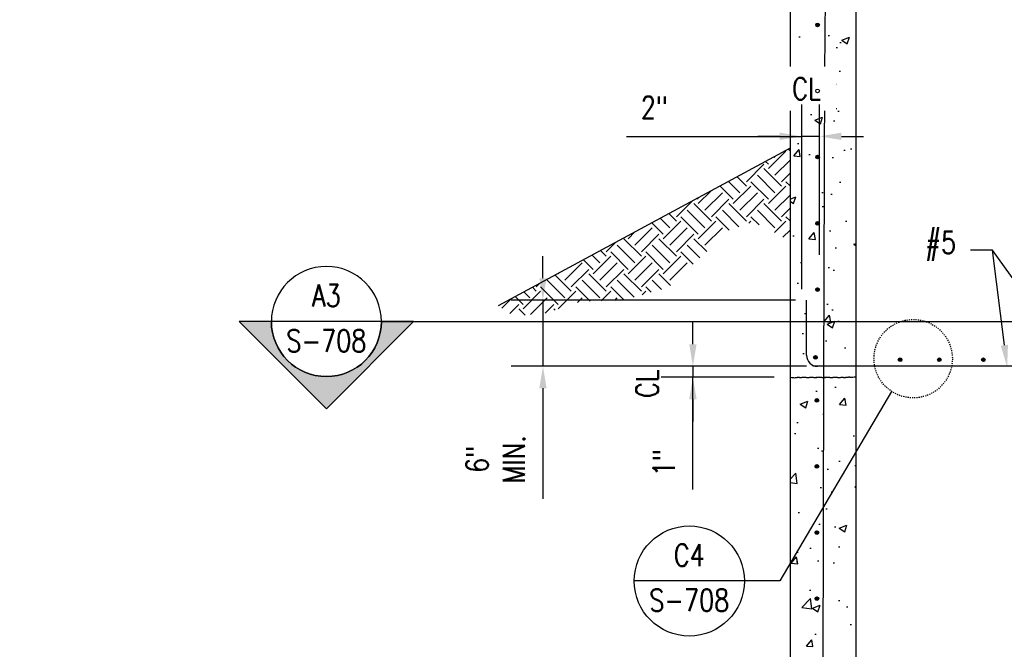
# Model space of a CAD drawing. Header units: inches. Extents: x -8 to 1800, y 30 to 339.
# Tile 3 of 51: x 802 to 891, y 113 to 170. Entities that reach past the tile are written whole.
import ezdxf
from ezdxf import colors
from ezdxf.entities.mleader import LeaderData, LeaderLine
from ezdxf.enums import TextEntityAlignment as Align
from ezdxf.math import Vec2, Vec3

# ---------------------------------------------------------------- set-up
doc = ezdxf.new("R2010")
doc.units = ezdxf.units.IN
doc.header["$MEASUREMENT"] = 0
doc.linetypes.add('Hidden 3_32_', pattern=[0.140625, 0.09375, -0.046875])
doc.layers.get('Defpoints').update_dxf_attribs({"color": 6})
for name, color, linetype in [('A-DETL-HDLN', 2, 'Hidden 3_32_'), ('A-DETL-MEDM', 3, 'Continuous'), ('A-WALL-PATT', 8, 'Continuous'), ('G-ANNO-REFR', 2, 'Continuous'), ('G-ANNO-SYMB', 2, 'Continuous'), ('G-ANNO-TEXT', 2, 'Continuous'), ('M-DETL-HVY', 4, 'Continuous'), ('S-ANNO-DIMS', 1, 'Continuous'), ('S-ANNO-SYMB', 2, 'Continuous'), ('S-ANNO-TEXT', 2, 'Continuous')]:
    doc.layers.add(name, color=color, linetype=linetype)
doc.styles.add('AEC_COMN_TITLE', font='romans.shx', dxfattribs={"width": 0.8, "height": 0.1875})
doc.styles.add('Annotative', font='romans.shx', dxfattribs={"width": 0.8, "height": 0.125})
doc.styles.add('Arial', font='romans.shx', dxfattribs={"width": 0.8})
doc.styles.add('ROMANS', font='romans.shx', dxfattribs={"width": 0.8})
doc.dimstyles.new('Annotative', dxfattribs={"dimscale": 0, "dimtxt": 0.125, "dimasz": 0.125, "dimexe": 0.18, "dimexo": 0.0625, "dimgap": 0.09, "dimtad": 1, "dimdec": 3, "dimzin": 3, "dimdsep": 46, "dimlunit": 4, "dimtxsty": 'Annotative', "dimcen": 0.09, "dimclrt": 2, "dimazin": 2, "dimtfac": 1, "dimtdec": 3, "dimtmove": 0, "dimatfit": 0, "dimfxl": 1, "dimtfill": 1, "dimfrac": 2, "dimtolj": 1, "dimtzin": 0, "dimarcsym": 0})

# ---------------------------------------------------------------- blocks, each defined once
blk = doc.blocks.new('*D49')
at = {"layer": 'Defpoints', "color": 0, "transparency": 16777216}
for p in [(873.68, 138.404), (862.797, 137.404), (871.18, 137.404)]:
    blk.add_point(p, dxfattribs=at)
at = {"layer": 'S-ANNO-DIMS', "color": 1, "lineweight": -2, "transparency": 16777216}
for p, q in [((862.797, 140.404), (862.797, 142.404)), ((862.797, 138.404), (862.797, 137.404)), ((862.797, 138.404), (862.797, 137.404)), ((862.797, 127.226), (862.797, 137.404)), ((862.797, 135.404), (862.797, 133.404))]:
    blk.add_line(p, q, dxfattribs=at)
at = {"layer": 'S-ANNO-DIMS', "color": 0, "lineweight": -2, "transparency": 16777216}
for p, q in [((872.68, 138.404), (859.917, 138.404)), ((870.18, 137.404), (859.917, 137.404))]:
    blk.add_line(p, q, dxfattribs=at)
at = {"layer": 'S-ANNO-DIMS', "color": 1, "transparency": 16777216}
for points in [[(862.464, 140.404), (863.13, 140.404), (862.797, 138.404)], [(862.464, 135.404), (863.13, 135.404), (862.797, 137.404)]]:
    blk.add_solid(points, dxfattribs=at)
at = {"layer": 'S-ANNO-DIMS', "color": 2, "transparency": 16777216, "insert": (860.166, 129.656), "char_height": 2, "attachment_point": 5, "rotation": 90, "style": 'Annotative', "bg_fill": 3, "box_fill_scale": 1.25, "bg_fill_color": 256, "bg_fill_true_color": 13158600, "bg_fill_transparency": 0}
blk.add_mtext('\\A1;1"', dxfattribs=at)
blk = doc.blocks.new('*D48')
at = {"layer": 'Defpoints', "color": 0, "transparency": 16777216}
for p in [(872.68, 159.281), (874.291, 147.512), (872.68, 144.404)]:
    blk.add_point(p, dxfattribs=at)
at = {"layer": 'S-ANNO-DIMS', "color": 0, "lineweight": -2, "transparency": 16777216}
for p, q in [((872.68, 145.404), (872.68, 162.161)), ((874.291, 148.512), (874.291, 162.161))]:
    blk.add_line(p, q, dxfattribs=at)
at = {"layer": 'S-ANNO-DIMS', "color": 1, "lineweight": -2, "transparency": 16777216}
for p, q in [((856.752, 159.281), (872.68, 159.281)), ((870.68, 159.281), (868.68, 159.281)), ((874.291, 159.281), (872.68, 159.281)), ((874.291, 159.281), (872.68, 159.281)), ((876.291, 159.281), (878.291, 159.281))]:
    blk.add_line(p, q, dxfattribs=at)
at = {"layer": 'S-ANNO-DIMS', "color": 1, "transparency": 16777216}
for points in [[(870.68, 159.615), (870.68, 158.948), (872.68, 159.281)], [(876.291, 159.615), (876.291, 158.948), (874.291, 159.281)]]:
    blk.add_solid(points, dxfattribs=at)
at = {"layer": 'S-ANNO-DIMS', "color": 2, "transparency": 16777216, "insert": (859.297, 161.912), "char_height": 2, "attachment_point": 5, "style": 'Annotative', "bg_fill": 3, "box_fill_scale": 1.25, "bg_fill_color": 256, "bg_fill_true_color": 13158600, "bg_fill_transparency": 0}
blk.add_mtext('\\A1;2"', dxfattribs=at)
blk = doc.blocks.new('*U40')
at = {"lineweight": -3}
h = blk.add_hatch(color=256, dxfattribs=at)
edge = h.paths.add_edge_path()
edge.add_line((0.3125, 0), (0.4947, 0))
edge.add_line((0.4947, 0), (0, -0.4947))
edge.add_line((0, -0.4947), (-0.4947, 0))
edge.add_line((-0.4947, 0), (-0.3125, 0))
edge.add_arc((0, 0), 0.3125, 180, 360)
at = {"linetype": 'Continuous', "lineweight": -3}
blk.add_line((-0.3125, 0), (-5.5971, 0), dxfattribs=at)
at = {"lineweight": -3}
for p, q in [((-0.4947, 0), (0, -0.4947)), ((-0.3125, 0), (0.3125, 0)), ((0, -0.4947), (0.4947, 0))]:
    blk.add_line(p, q, dxfattribs=at)
at = {"lineweight": -3, "flags": 128}
blk.add_lwpolyline([(0.3125, 0), (0.4947, 0), (0, -0.4947), (-0.4947, 0), (-0.3125, 0, 1), (0.3125, 0)], format="xyb", close=True, dxfattribs=at)
blk.add_lwpolyline([(0.3125, -0.0156), (0.3125, -0.0156)], dxfattribs=at)
blk.add_lwpolyline([(0.3125, -0.0156), (0.3125, -0.0156)], dxfattribs=at)
at = {"lineweight": -3}
blk.add_circle((0, 0), 0.3125, dxfattribs=at)
at = {"linetype": 'Continuous', "lineweight": -3, "style": 'Arial'}
blk.add_attdef('X#', text='', height=0.0938, dxfattribs=at).set_placement((0, 0.0469), align=Align.BOTTOM_CENTER)
blk.add_attdef('X-###', text='', height=0.0938, dxfattribs=at).set_placement((0, -0.0469), align=Align.TOP_CENTER)
blk = doc.blocks.new('Detail Callout AEC')
at = {"color": 0, "linetype": 'ByBlock', "lineweight": -3, "transparency": 16777216}
blk.add_line((0.25, 0), (-0.25, 0), dxfattribs=at)
blk.add_circle((0, 0), 0.25, dxfattribs=at)
at = {"color": 0, "linetype": 'ByBlock', "lineweight": -3, "transparency": 16777216, "style": 'AEC_COMN_TITLE'}
for tag, p in [('VIEWNUMBER', (0, 0.0508)), ('SHEETNUMBER', (0, -0.1263))]:
    blk.add_attdef(tag, text='', height=0.0938, dxfattribs=at).set_placement(p, align=Align.CENTER)
blk = doc.blocks.new('_None')
blk = doc.blocks.new('_DotBlank')
at = {"color": 0, "linetype": 'ByBlock', "lineweight": -2}
blk.add_line((-0.5, 0), (-1, 0), dxfattribs=at)
blk.add_circle((0, 0), 0.5, dxfattribs=at)
blk = doc.blocks.new('*D62')
at = {"layer": 'Defpoints', "color": 0, "transparency": 16777216}
for p in [(849.172, 144.404), (873.117, 144.404), (874.117, 138.404)]:
    blk.add_point(p, dxfattribs=at)
at = {"layer": 'S-ANNO-DIMS', "color": 0, "lineweight": -2, "transparency": 16777216}
for p, q in [((849.172, 146.404), (849.172, 148.404)), ((872.117, 144.404), (846.292, 144.404)), ((849.172, 144.404), (849.172, 138.404)), ((873.117, 138.404), (846.292, 138.404)), ((849.172, 136.404), (849.172, 126.382))]:
    blk.add_line(p, q, dxfattribs=at)
at = {"layer": 'S-ANNO-DIMS', "color": 0, "transparency": 16777216}
for points in [[(848.839, 146.404), (849.505, 146.404), (849.172, 144.404)], [(848.839, 136.404), (849.505, 136.404), (849.172, 138.404)]]:
    blk.add_solid(points, dxfattribs=at)
at = {"layer": 'S-ANNO-DIMS', "color": 2, "transparency": 16777216, "insert": (844.875, 129.955), "char_height": 2, "attachment_point": 5, "rotation": 90, "style": 'Annotative', "bg_fill": 3, "box_fill_scale": 1.25, "bg_fill_color": 256, "bg_fill_true_color": 13158600, "bg_fill_transparency": 0}
blk.add_mtext('\\A1;6"\\PMIN.', dxfattribs=at)

msp = doc.modelspace()

# ---------------------------------------------------------------- hatches: boundary and pattern name
at = {"layer": 'A-WALL-PATT'}
h = msp.add_hatch(dxfattribs=at)
h.set_pattern_fill('AR-CONC', color=8, style=0)
h.set_pattern_definition([(50, (-13.314, -16.6683), (7.1726, -0.62752), [0.75, -8.25]), (355, (-13.314, -16.668), (-1.387513, 7.52192), [0.6, -6.6]), (100.45144, (-12.716, -16.7206), (5.78509, 6.8944), [0.6374, -7.01142]), (46.1842, (-13.314, -14.668), (10.67241, -1.65519), [1.125, -12.375]), (96.6356, (-12.425, -14.806), (9.34662, 9.74119), [0.9561, -10.51714]), (351.1842, (-13.314, -14.668), (9.34662, 9.74119), [0.9, -9.9]), (21, (-12.314, -15.1683), (5.96907, -4.02619), [0.75, -8.25]), (326, (-12.314, -15.168), (2.433153, 7.2515), [0.6, -6.6]), (71.45144, (-11.8165, -15.504), (8.402224, 3.22531), [0.6374, -7.01142]), (37.5, (-13.314, -16.6683), (0.1215986, 3.3289385), [0, -6.52, 0, -6.7, 0, -6.625]), (7.5, (-13.314, -16.6683), (2.630695, 3.944117), [0, -3.82, 0, -6.37, 0, -2.525]), (327.5, (-15.544, -16.6683), (5.338224, -0.225549), [0, -2.5, 0, -7.8, 0, -10.35]), (317.5, (-16.544, -16.6683), (5.831862, 1.00105), [0, -3.25, 0, -5.18, 0, -7.35])])
h.paths.add_polyline_path([(877.6174, 49.4044), (877.6174, 215.4044), (876.2424, 215.4044), (876.2424, 214.9044), (874.5733, 214.9044), (874.1799, 214.511), (874.1799, 212.8419), (873.6799, 212.8419), (873.6799, 209.3864), (871.6174, 207.3239), (871.6174, 49.4044)])
h.paths.add_polyline_path([(874.1173, 199.2429), (874.0742, 199.2486), (874.034, 199.2652), (873.9995, 199.2917), (873.973, 199.3262), (873.9563, 199.3664), (873.9507, 199.4096), (873.9563, 199.4527), (873.973, 199.4929), (873.9995, 199.5274), (874.034, 199.5539), (874.0742, 199.5706), (874.1173, 199.5762), (874.1605, 199.5706), (874.2007, 199.5539), (874.2352, 199.5274), (874.2617, 199.4929), (874.2783, 199.4527), (874.284, 199.4096), (874.2783, 199.3664), (874.2617, 199.3262), (874.2352, 199.2917), (874.2007, 199.2652), (874.1605, 199.2486)])
h.paths.add_polyline_path([(874.1173, 205.2429), (874.0742, 205.2486), (874.034, 205.2652), (873.9995, 205.2917), (873.973, 205.3262), (873.9563, 205.3664), (873.9507, 205.4096), (873.9563, 205.4527), (873.973, 205.4929), (873.9995, 205.5274), (874.034, 205.5539), (874.0742, 205.5706), (874.1173, 205.5762), (874.1605, 205.5706), (874.2007, 205.5539), (874.2352, 205.5274), (874.2617, 205.4929), (874.2783, 205.4527), (874.284, 205.4096), (874.2783, 205.3664), (874.2617, 205.3262), (874.2352, 205.2917), (874.2007, 205.2652), (874.1605, 205.2486)])
h.paths.add_polyline_path([(874.7784, 211.2246), (874.7353, 211.2303), (874.6951, 211.2469), (874.6606, 211.2734), (874.6341, 211.3079), (874.6174, 211.3481), (874.6117, 211.3913), (874.6174, 211.4344), (874.6341, 211.4746), (874.6606, 211.5091), (874.6951, 211.5356), (874.7353, 211.5523), (874.7784, 211.5579), (874.8216, 211.5523), (874.8617, 211.5356), (874.8963, 211.5091), (874.9228, 211.4746), (874.9394, 211.4344), (874.9451, 211.3913), (874.9394, 211.3481), (874.9228, 211.3079), (874.8963, 211.2734), (874.8617, 211.2469), (874.8216, 211.2303)])
h = msp.add_hatch(dxfattribs=at)
h.set_pattern_fill('EARTH', color=8, scale=9, angle=45)
h.set_pattern_definition([(45, (-13.7514, -16.6683), (0, 3.1819805), [2.25, -2.25]), (45, (-14.348, -16.0717), (0, 3.1819805), [2.25, -2.25]), (45, (-14.9447, -15.475), (0, 3.1819805), [2.25, -2.25]), (135, (-14.9447, -15.0774), (-3.1819805, 4e-16), [2.25, -2.25]), (135, (-14.348, -14.4807), (-3.1819805, 4e-16), [2.25, -2.25]), (135, (-13.7514, -13.884), (-3.1819805, 4e-16), [2.25, -2.25])])
h.paths.add_polyline_path([(845.12, 143.9039), (871.6174, 158.203), (871.6174, 149.7692), (869.4361, 150.9567), (868.1861, 151.5035), (866.983, 151.0817), (865.1236, 150.4567), (864.1705, 148.9254), (862.2173, 147.1129), (860.5611, 145.566), (856.4517, 144.4098), (852.5923, 144.2848), (849.5298, 143.2535), (846.5455, 142.9567)])
at = {"layer": 'M-DETL-HVY'}
for points in [[(874.1173, 169.2429), (874.1605, 169.2486), (874.2007, 169.2652), (874.2352, 169.2917), (874.2617, 169.3262), (874.2783, 169.3664), (874.284, 169.4096), (874.2783, 169.4527), (874.2617, 169.4929), (874.2352, 169.5274), (874.2007, 169.5539), (874.1605, 169.5706), (874.1173, 169.5762), (874.0742, 169.5706), (874.034, 169.5539), (873.9995, 169.5274), (873.973, 169.4929), (873.9563, 169.4527), (873.9507, 169.4096), (873.9563, 169.3664), (873.973, 169.3262), (873.9995, 169.2917), (874.034, 169.2652), (874.0742, 169.2486)], [(874.1173, 163.2429), (874.1605, 163.2486), (874.2007, 163.2652), (874.2352, 163.2917), (874.2617, 163.3262), (874.2783, 163.3664), (874.284, 163.4096), (874.2783, 163.4527), (874.2617, 163.4929), (874.2352, 163.5274), (874.2007, 163.5539), (874.1605, 163.5706), (874.1173, 163.5762), (874.0742, 163.5706), (874.034, 163.5539), (873.9995, 163.5274), (873.973, 163.4929), (873.9563, 163.4527), (873.9507, 163.4096), (873.9563, 163.3664), (873.973, 163.3262), (873.9995, 163.2917), (874.034, 163.2652), (874.0742, 163.2486)], [(874.1173, 157.2429), (874.1605, 157.2486), (874.2007, 157.2652), (874.2352, 157.2917), (874.2617, 157.3262), (874.2783, 157.3664), (874.284, 157.4096), (874.2783, 157.4527), (874.2617, 157.4929), (874.2352, 157.5274), (874.2007, 157.5539), (874.1605, 157.5706), (874.1173, 157.5762), (874.0742, 157.5706), (874.034, 157.5539), (873.9995, 157.5274), (873.973, 157.4929), (873.9563, 157.4527), (873.9507, 157.4096), (873.9563, 157.3664), (873.973, 157.3262), (873.9995, 157.2917), (874.034, 157.2652), (874.0742, 157.2486)], [(874.1173, 151.2429), (874.1605, 151.2486), (874.2007, 151.2652), (874.2352, 151.2917), (874.2617, 151.3262), (874.2783, 151.3664), (874.284, 151.4096), (874.2783, 151.4527), (874.2617, 151.4929), (874.2352, 151.5274), (874.2007, 151.5539), (874.1605, 151.5706), (874.1173, 151.5762), (874.0742, 151.5706), (874.034, 151.5539), (873.9995, 151.5274), (873.973, 151.4929), (873.9563, 151.4527), (873.9507, 151.4096), (873.9563, 151.3664), (873.973, 151.3262), (873.9995, 151.2917), (874.034, 151.2652), (874.0742, 151.2486)], [(874.1173, 145.2326), (874.1605, 145.2382), (874.2007, 145.2549), (874.2352, 145.2814), (874.2617, 145.3159), (874.2783, 145.3561), (874.284, 145.3992), (874.2783, 145.4424), (874.2617, 145.4826), (874.2352, 145.5171), (874.2007, 145.5436), (874.1605, 145.5602), (874.1173, 145.5659), (874.0742, 145.5602), (874.034, 145.5436), (873.9995, 145.5171), (873.9675, 145.4693), (873.9563, 145.4424), (873.9507, 145.3992), (873.9563, 145.3561), (873.9734, 145.3154), (873.9995, 145.2814), (874.034, 145.2549), (874.0742, 145.2382)], [(873.9263, 139.0796), (873.9694, 139.0853), (874.0096, 139.1019), (874.0441, 139.1284), (874.0706, 139.1629), (874.0873, 139.2031), (874.093, 139.2463), (874.0873, 139.2894), (874.0706, 139.3296), (874.0441, 139.3641), (874.0096, 139.3906), (873.9694, 139.4072), (873.9263, 139.4129), (873.8832, 139.4072), (873.843, 139.3906), (873.8084, 139.3641), (873.782, 139.3296), (873.7653, 139.2894), (873.7596, 139.2463), (873.7653, 139.2031), (873.782, 139.1629), (873.8084, 139.1284), (873.843, 139.1019), (873.8832, 139.0853)], [(881.6195, 138.8364), (881.6626, 138.842), (881.7028, 138.8587), (881.7374, 138.8852), (881.7638, 138.9197), (881.7805, 138.9599), (881.7862, 139.003), (881.7805, 139.0462), (881.7638, 139.0864), (881.7374, 139.1209), (881.7028, 139.1474), (881.6626, 139.164), (881.6195, 139.1697), (881.5764, 139.164), (881.5362, 139.1474), (881.5017, 139.1209), (881.4752, 139.0864), (881.4585, 139.0462), (881.4528, 139.003), (881.4585, 138.9599), (881.4752, 138.9197), (881.5017, 138.8852), (881.5362, 138.8587), (881.5764, 138.842)], [(885.182, 138.8364), (885.2251, 138.842), (885.2653, 138.8587), (885.2999, 138.8852), (885.3263, 138.9197), (885.343, 138.9599), (885.3487, 139.003), (885.343, 139.0462), (885.3263, 139.0864), (885.2999, 139.1209), (885.2653, 139.1474), (885.2251, 139.164), (885.182, 139.1697), (885.1389, 139.164), (885.0987, 139.1474), (885.0642, 139.1209), (885.0377, 139.0864), (885.021, 139.0462), (885.0153, 139.003), (885.021, 138.9599), (885.0377, 138.9197), (885.0642, 138.8852), (885.1073, 138.8551), (885.1389, 138.842)], [(889.182, 138.8364), (889.2251, 138.842), (889.2653, 138.8587), (889.2999, 138.8852), (889.3263, 138.9197), (889.343, 138.9599), (889.3487, 139.003), (889.343, 139.0462), (889.3263, 139.0864), (889.2999, 139.1209), (889.2653, 139.1474), (889.2251, 139.164), (889.182, 139.1697), (889.1389, 139.164), (889.0987, 139.1474), (889.0642, 139.1209), (889.0377, 139.0864), (889.021, 139.0462), (889.0153, 139.003), (889.021, 138.9599), (889.0377, 138.9197), (889.0642, 138.8852), (889.0987, 138.8587), (889.1389, 138.842)], [(874.0549, 135.1691), (874.098, 135.1748), (874.1382, 135.1914), (874.1728, 135.2179), (874.1992, 135.2524), (874.2159, 135.2926), (874.2216, 135.3358), (874.2159, 135.3789), (874.1992, 135.4191), (874.1728, 135.4536), (874.1382, 135.4801), (874.098, 135.4968), (874.0549, 135.5024), (874.0118, 135.4968), (873.9716, 135.4801), (873.9371, 135.4536), (873.9106, 135.4191), (873.8939, 135.3789), (873.8882, 135.3358), (873.8939, 135.2926), (873.9106, 135.2524), (873.9371, 135.2179), (873.9716, 135.1914), (874.0118, 135.1748)], [(874.0549, 129.1691), (874.098, 129.1748), (874.1382, 129.1914), (874.1728, 129.2179), (874.1992, 129.2524), (874.2159, 129.2926), (874.2216, 129.3358), (874.2159, 129.3789), (874.1992, 129.4191), (874.1728, 129.4536), (874.1382, 129.4801), (874.098, 129.4968), (874.0549, 129.5024), (874.0118, 129.4968), (873.9716, 129.4801), (873.9371, 129.4536), (873.9106, 129.4191), (873.8939, 129.3789), (873.8882, 129.3358), (873.8939, 129.2926), (873.9106, 129.2524), (873.9371, 129.2179), (873.9716, 129.1914), (874.0118, 129.1748)], [(874.0549, 123.1691), (874.098, 123.1748), (874.1382, 123.1914), (874.1728, 123.2179), (874.1992, 123.2524), (874.2159, 123.2926), (874.2216, 123.3358), (874.2159, 123.3789), (874.1992, 123.4191), (874.1728, 123.4536), (874.1382, 123.4801), (874.098, 123.4968), (874.0549, 123.5024), (874.0118, 123.4968), (873.9716, 123.4801), (873.9371, 123.4536), (873.9106, 123.4191), (873.8939, 123.3789), (873.8882, 123.3358), (873.8939, 123.2926), (873.9106, 123.2524), (873.9371, 123.2179), (873.9716, 123.1914), (874.0118, 123.1748)], [(874.0549, 117.1691), (874.098, 117.1748), (874.1382, 117.1914), (874.1728, 117.2179), (874.1992, 117.2524), (874.2159, 117.2926), (874.2216, 117.3358), (874.2159, 117.3789), (874.1992, 117.4191), (874.1728, 117.4536), (874.1382, 117.4801), (874.098, 117.4968), (874.0549, 117.5024), (874.0118, 117.4968), (873.9716, 117.4801), (873.9371, 117.4536), (873.9106, 117.4191), (873.8939, 117.3789), (873.8882, 117.3358), (873.8939, 117.2926), (873.9106, 117.2524), (873.9371, 117.2179), (873.9716, 117.1914), (874.0118, 117.1748)]]:
    msp.add_hatch(color=256, dxfattribs=at).paths.add_polyline_path(points)

# ---------------------------------------------------------------- linework, layer by layer
at = {"layer": 'A-DETL-HDLN'}
msp.add_circle((882.8049, 139.0919), 3.5625, dxfattribs=at)
at = {"layer": 'A-DETL-MEDM'}
msp.add_line((871.6174, 158.203), (845.12, 143.9039), dxfattribs=at)
at = {"layer": 'M-DETL-HVY'}
for p, q in [((877.6174, 49.4044), (877.6174, 215.4044)), ((871.6174, 207.3239), (871.6174, 49.4044)), ((874.7872, 165.1029), (874.9096, 184.0266)), ((874.6953, 137.4904), (874.7872, 165.1029)), ((873.1174, 139.4044), (873.1174, 144.4044)), ((905.1174, 138.4044), (873.6799, 138.4044)), ((871.6174, 137.4044), (871.7883, 137.3834)), ((871.7883, 137.3834), (871.9257, 137.3721)), ((871.9257, 137.3721), (872.0344, 137.3686)), ((872.0344, 137.3686), (872.119, 137.3709)), ((872.119, 137.3709), (872.1842, 137.3772)), ((872.1842, 137.3772), (872.2346, 137.3855)), ((872.2346, 137.3855), (872.2748, 137.394)), ((872.2748, 137.394), (872.3095, 137.4007)), ((872.3095, 137.4007), (872.3427, 137.4042)), ((872.3427, 137.4042), (872.3752, 137.4048)), ((872.3752, 137.4048), (872.4073, 137.4032)), ((872.4073, 137.4032), (872.4392, 137.4002)), ((872.4392, 137.4002), (872.471, 137.3966)), ((872.471, 137.3966), (872.5029, 137.3931)), ((872.5029, 137.3931), (872.5351, 137.3904)), ((872.5351, 137.3904), (872.5679, 137.3893)), ((872.5679, 137.3893), (872.6014, 137.3904)), ((872.6014, 137.3904), (872.6357, 137.3933)), ((872.6357, 137.3933), (872.6711, 137.3973)), ((872.6711, 137.3973), (872.7078, 137.4019)), ((872.7078, 137.4019), (872.7459, 137.4066)), ((872.7459, 137.4066), (872.7855, 137.4106)), ((872.7855, 137.4106), (872.827, 137.4135)), ((872.827, 137.4135), (872.8704, 137.4145)), ((872.8704, 137.4145), (872.9158, 137.4135)), ((872.9158, 137.4135), (872.9627, 137.4106)), ((872.9627, 137.4106), (873.0107, 137.4066)), ((873.0107, 137.4066), (873.0591, 137.4019)), ((873.0591, 137.4019), (873.1074, 137.3973)), ((873.1074, 137.3973), (873.155, 137.3933)), ((873.155, 137.3933), (873.2014, 137.3904)), ((873.2014, 137.3904), (873.246, 137.3893)), ((873.246, 137.3893), (873.2884, 137.3904)), ((873.2884, 137.3904), (873.3291, 137.3932)), ((873.3291, 137.3932), (873.3687, 137.3972)), ((873.3687, 137.3972), (873.4079, 137.4016)), ((873.4079, 137.4016), (873.4474, 137.406)), ((873.4474, 137.406), (873.4877, 137.4095)), ((873.4877, 137.4095), (873.5296, 137.4118)), ((873.5296, 137.4118), (873.5736, 137.412)), ((873.5736, 137.412), (873.6203, 137.4099)), ((873.6203, 137.4099), (873.6692, 137.4059)), ((873.6692, 137.4059), (873.7195, 137.4008)), ((873.7195, 137.4008), (873.7706, 137.3953)), ((873.7706, 137.3953), (873.8218, 137.3902)), ((873.8218, 137.3902), (873.8725, 137.3862)), ((873.8725, 137.3862), (873.9219, 137.3839)), ((873.9219, 137.3839), (873.9694, 137.3843)), ((873.9694, 137.3843), (874.0145, 137.3877)), ((874.0145, 137.3877), (874.0572, 137.3935)), ((874.0572, 137.3935), (874.098, 137.4009)), ((874.098, 137.4009), (874.137, 137.4089)), ((874.137, 137.4089), (874.1746, 137.4166)), ((874.1746, 137.4166), (874.2111, 137.4233)), ((874.2111, 137.4233), (874.2468, 137.4279)), ((874.2468, 137.4279), (874.2819, 137.4296)), ((874.2819, 137.4296), (874.3169, 137.4279)), ((874.3169, 137.4279), (874.352, 137.4234)), ((874.352, 137.4234), (874.3878, 137.4169)), ((874.3878, 137.4169), (874.4247, 137.4095)), ((874.4247, 137.4095), (874.4631, 137.4021)), ((874.4631, 137.4021), (874.5035, 137.3956)), ((874.5035, 137.3956), (874.5463, 137.3911)), ((874.5463, 137.3911), (874.592, 137.3893)), ((874.592, 137.3893), (874.6408, 137.3911)), ((874.6178, 99.4904), (874.6953, 137.4904)), ((874.6408, 137.3911), (874.6922, 137.3956)), ((874.6922, 137.3956), (874.7455, 137.402)), ((874.7455, 137.402), (874.7999, 137.4092)), ((874.7999, 137.4092), (874.8549, 137.4163)), ((874.8549, 137.4163), (874.9096, 137.4223)), ((874.9096, 137.4223), (874.9634, 137.4262)), ((874.9634, 137.4262), (875.0155, 137.4271)), ((875.0155, 137.4271), (875.0654, 137.4244)), ((875.0654, 137.4244), (875.1132, 137.4186)), ((875.1132, 137.4186), (875.1593, 137.4109)), ((875.1593, 137.4109), (875.2039, 137.4023)), ((875.2039, 137.4023), (875.2473, 137.3937)), ((875.2473, 137.3937), (875.2898, 137.3864)), ((875.2898, 137.3864), (875.3318, 137.3812)), ((875.3318, 137.3812), (875.3734, 137.3793)), ((875.3734, 137.3793), (875.415, 137.3812)), ((875.415, 137.3812), (875.4565, 137.3864)), ((875.4565, 137.3864), (875.498, 137.3937)), ((875.498, 137.3937), (875.5394, 137.4023)), ((875.5394, 137.4023), (875.5807, 137.4109)), ((875.5807, 137.4109), (875.6219, 137.4186)), ((875.6219, 137.4186), (875.6628, 137.4244)), ((875.6628, 137.4244), (875.7036, 137.4271)), ((875.7036, 137.4271), (875.7441, 137.4262)), ((875.7441, 137.4262), (875.7845, 137.4222)), ((875.7845, 137.4222), (875.8246, 137.4159)), ((875.8246, 137.4159), (875.8646, 137.4082)), ((875.8646, 137.4082), (875.9045, 137.4001)), ((875.9045, 137.4001), (875.9443, 137.3924)), ((875.9443, 137.3924), (875.984, 137.386)), ((875.984, 137.386), (876.0237, 137.3818)), ((876.0237, 137.3818), (876.0634, 137.3804)), ((876.0634, 137.3804), (876.1026, 137.3817)), ((876.1026, 137.3817), (876.1412, 137.3851)), ((876.1412, 137.3851), (876.1787, 137.3903)), ((876.1787, 137.3903), (876.2148, 137.3968)), ((876.2148, 137.3968), (876.2492, 137.4041)), ((876.2492, 137.4041), (876.2878, 137.4087)), ((876.2878, 137.4087), (876.3286, 137.4115)), ((876.3286, 137.4115), (876.3691, 137.4106)), ((876.3691, 137.4106), (876.4095, 137.4065)), ((876.4095, 137.4065), (876.4496, 137.4003)), ((876.4496, 137.4003), (876.4896, 137.3926)), ((876.4896, 137.3926), (876.5295, 137.3845)), ((876.5295, 137.3845), (876.608, 137.3942)), ((876.608, 137.3942), (876.6589, 137.3994)), ((876.6589, 137.3994), (876.695, 137.4009)), ((876.695, 137.4009), (876.7346, 137.4049)), ((876.7346, 137.4049), (876.7771, 137.4104)), ((876.7771, 137.4104), (876.8218, 137.4167)), ((876.8218, 137.4167), (876.8681, 137.4229)), ((876.8681, 137.4229), (876.9152, 137.4281)), ((876.9152, 137.4281), (876.9625, 137.4315)), ((876.9625, 137.4315), (877.0093, 137.4322)), ((877.0093, 137.4322), (877.055, 137.4296)), ((877.055, 137.4296), (877.0993, 137.4247)), ((877.0993, 137.4247), (877.1419, 137.4184)), ((877.1419, 137.4184), (877.1826, 137.412)), ((877.1826, 137.412), (877.2212, 137.4065)), ((877.2212, 137.4065), (877.2574, 137.4031)), ((877.2574, 137.4031), (877.2911, 137.4029)), ((877.2911, 137.4029), (877.3219, 137.407)), ((877.3219, 137.407), (877.4344, 137.4482)), ((877.4344, 137.4482), (877.4689, 137.452)), ((877.4689, 137.452), (877.5096, 137.4477)), ((877.5096, 137.4477), (877.5585, 137.4327)), ((877.5585, 137.4327), (877.6174, 137.4044))]:
    msp.add_line(p, q, dxfattribs=at)
for centre in [(874.1174, 169.4044), (881.6174, 138.9982), (885.1799, 138.9982), (889.1799, 138.9982), (874.0549, 123.3045), (874.0549, 117.3045)]:
    msp.add_circle(centre, 0.1667, dxfattribs=at)
msp.add_arc((874.1174, 139.4044), 1, 180, 270, dxfattribs=at)

# ---------------------------------------------------------------- block references
at = {"layer": 'G-ANNO-REFR'}
ref = msp.add_blockref('Detail Callout AEC', (862.4688, 118.9062), dxfattribs=dict(at, xscale=19.9999600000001, yscale=19.9999600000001, zscale=19.9999600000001))
ref.add_attrib('VIEWNUMBER', 'C4', dxfattribs={"layer": 'S-ANNO-TEXT', "color": 1, "transparency": 16777216, "height": 2, "style": 'ROMANS', "width": 0.8}).set_placement((862.4688, 119.6562), align=Align.BOTTOM_CENTER)
ref.add_attrib('SHEETNUMBER', 'S-708', dxfattribs={"layer": 'S-ANNO-TEXT', "color": 1, "transparency": 16777216, "height": 2, "style": 'ROMANS', "width": 0.8}).set_placement((862.4688, 116.1546), align=Align.CENTER)

# ---------------------------------------------------------------- texts
at = {"layer": 'G-ANNO-TEXT', "insert": (858.6406, 136.8281), "char_height": 2, "width": 3.369424, "attachment_point": 5, "rotation": 90, "line_spacing_factor": 0.981704, "style": 'Annotative', "bg_fill": 2}
msp.add_mtext('\\pxt3.2,6.4,9.6,12.8,16,19.2,22.4,25.6,28.8,32,35.2,38.4,41.6,44.8,48,51.2,54.4,57.6,60.8,64,67.2,70.4,73.6,76.8,80,83.2,86.4,89.6,92.8,96,99.2,102.4;{CL}', dxfattribs=at)

# ---------------------------------------------------------------- leaders
at = {"layer": 'G-ANNO-TEXT'}
ml = msp.add_multileader_mtext('Standard', dxfattribs=at)
ml.set_content('\\A1;#5', color=256, style='Annotative')
ml.set_leader_properties(color=1, linetype='ByLayer', lineweight=-1)
ml.build(insert=Vec2(0, 0))
ml.multileader.update_dxf_attribs({"text_right_attachment_type": 3, "dogleg_length": 0.125, "arrow_head_size": 2, "scale": 16})
ctx = ml.context
ctx.base_point, ctx.scale, ctx.char_height, ctx.arrow_head_size, ctx.landing_gap_size, ctx.plane_origin = Vec3(882.4563, 149.3168), 16, 2, 2, 1.44, Vec3(862.7842, 127.9108)
ctx.right_attachment = 3
notes = []
notes.append((ctx, [(1, (1, 1, 0), (890.0029, 148.9358), (-1, 0), 2, [(0, [(891.3423, 138.3317)], 0, [])])]))
ctx.mtext.insert, ctx.mtext.width, ctx.mtext.defined_height, ctx.mtext.flow_direction = Vec3(883.8963, 150.6501), 42.171875, 10.5875, 5
at = {"layer": 'S-ANNO-DIMS'}
ml = msp.add_multileader_mtext('Standard', dxfattribs=at)
ml.set_content('', color=256, style='Annotative')
ml.set_leader_properties(color=1, linetype='ByLayer', lineweight=-1)
ml.set_arrow_properties(name='DOTBLANK')
ml.build(insert=Vec2(0, 0))
ml.multileader.update_dxf_attribs({"has_dogleg": 0, "text_right_attachment_type": 3, "dogleg_length": 0.125, "arrow_head_size": 2, "scale": 16})
ctx = ml.context
ctx.base_point, ctx.scale, ctx.char_height, ctx.arrow_head_size, ctx.landing_gap_size, ctx.plane_origin = Vec3(887.1229, 148.9358), 16, 2, 2, 1.44, Vec3(897.1799, 138.9982)
ctx.right_attachment, ctx.text_align_type = 3, 2
notes.append((ctx, [(0, (1, 1, 0), (892.0029, 148.9358), (-1, 0), 2, [(0, [(897.1799, 138.9982)], 0, [])])]))
ctx.mtext.insert, ctx.mtext.alignment, ctx.mtext.flow_direction = Vec3(888.5629, 149.9358), 3, 5
for ctx, leaders in notes:
    for number, flags, end, landing, length, lines in leaders:
        leader = LeaderData()
        leader.index, (leader.has_last_leader_line, leader.has_dogleg_vector, leader.attachment_direction) = number, flags
        leader.last_leader_point, leader.dogleg_vector, leader.dogleg_length = Vec3(end), Vec3(landing), length
        for number, points, colour, breaks in lines:
            line = LeaderLine()
            line.index, line.vertices, line.color, line.breaks = number, Vec3.list(points), colors.encode_raw_color(colour), breaks
            leader.lines.append(line)
        ctx.leaders.append(leader)

# ---------------------------------------------------------------- next in the draw order: texts
at = {"layer": 'G-ANNO-TEXT', "insert": (873.1174, 163.6094), "char_height": 2, "width": 3.369424, "attachment_point": 5, "line_spacing_factor": 0.981704, "style": 'Annotative', "bg_fill": 2}
msp.add_mtext('\\pxt3.2,6.4,9.6,12.8,16,19.2,22.4,25.6,28.8,32,35.2,38.4,41.6,44.8,48,51.2,54.4,57.6,60.8,64,67.2,70.4,73.6,76.8,80,83.2,86.4,89.6,92.8,96,99.2,102.4;{CL}', dxfattribs=at)

# ---------------------------------------------------------------- next in the draw order: dimensions: what is measured, and where the dimension line sits
at = {"layer": 'S-ANNO-DIMS'}
dim = msp.add_linear_dim(base=(862.7969, 137.4044), p1=(873.6799, 138.4044), p2=(871.1799, 137.4044), angle=90, dimstyle='Annotative', override={"dimpost": '\\X', "dimclrd": 1, "dimtmove": 2}, dxfattribs=at)
dim.commit()
dim.dimension.update_dxf_attribs({"geometry": '*D49', "text_midpoint": (862.7656, 129.6562), "dimtype": 160})

# ---------------------------------------------------------------- next in the draw order: dimensions: what is measured, and where the dimension line sits
dim = msp.add_linear_dim(base=(872.6799, 159.2812), p1=(874.2911, 147.5117), p2=(872.6799, 144.4044), text='2"', dimstyle='Annotative', override={"dimpost": '\\X', "dimclrd": 1, "dimtmove": 2}, dxfattribs=at)
dim.commit()
dim.dimension.update_dxf_attribs({"geometry": '*D48', "text_midpoint": (859.2968, 159.2812), "dimtype": 160})

# ---------------------------------------------------------------- next in the draw order: leaders
at = {"layer": 'G-ANNO-TEXT'}
ml = msp.add_multileader_mtext('Standard', dxfattribs=at)
ml.set_content('\\A1; ', color=256, style='Annotative')
ml.set_leader_properties(color=256, linetype='ByLayer', lineweight=-1)
ml.set_arrow_properties(name='NONE')
ml.build(insert=Vec2(0, 0))
ml.multileader.update_dxf_attribs({"text_right_attachment_type": 3, "dogleg_length": 0.125, "arrow_head_size": 2, "scale": 16})
ctx = ml.context
ctx.base_point, ctx.scale, ctx.char_height, ctx.arrow_head_size, ctx.landing_gap_size, ctx.plane_origin = Vec3(862.9887, 118.9062), 16, 2, 2, 1.44, Vec3(811.7866, 130.4789)
ctx.right_attachment, ctx.text_align_type = 3, 2
notes = []
notes.append((ctx, [(1, (1, 1, 0), (870.6946, 118.9062), (-1, 0), 3.2258, [(0, [(880.8279, 136.1283)], 0, [])])]))
ctx.mtext.insert, ctx.mtext.width, ctx.mtext.defined_height, ctx.mtext.alignment, ctx.mtext.flow_direction = Vec3(866.0287, 119.9062), 32.628593, 10.5875, 3, 5
for ctx, leaders in notes:
    for number, flags, end, landing, length, lines in leaders:
        leader = LeaderData()
        leader.index, (leader.has_last_leader_line, leader.has_dogleg_vector, leader.attachment_direction) = number, flags
        leader.last_leader_point, leader.dogleg_vector, leader.dogleg_length = Vec3(end), Vec3(landing), length
        for number, points, colour, breaks in lines:
            line = LeaderLine()
            line.index, line.vertices, line.color, line.breaks = number, Vec3.list(points), colors.encode_raw_color(colour), breaks
            leader.lines.append(line)
        ctx.leaders.append(leader)

# ---------------------------------------------------------------- next in the draw order: linework, layer by layer
at = {"layer": 'M-DETL-HVY'}
for centre in [(874.1174, 163.4044), (874.1174, 157.4044), (874.1174, 151.3732)]:
    msp.add_circle(centre, 0.1667, dxfattribs=at)

# ---------------------------------------------------------------- next in the draw order: block references
at = {"layer": 'G-ANNO-SYMB'}
ref = msp.add_blockref('*U40', (829.5028, 142.4679), dxfattribs=dict(at, xscale=-16, yscale=16, zscale=16))
ref.add_attrib('X-###', 'S-708', dxfattribs={"layer": 'S-ANNO-SYMB', "color": 1, "linetype": 'Continuous', "lineweight": -2, "height": 2, "style": 'ROMANS', "width": 0.8}).set_placement((829.5028, 141.7179), align=Align.TOP_CENTER)
ref.add_attrib('X#', 'A3', dxfattribs={"layer": 'S-ANNO-TEXT', "color": 1, "linetype": 'Continuous', "lineweight": -2, "height": 2, "style": 'ROMANS', "width": 0.8}).set_placement((829.5028, 143.2179), align=Align.BOTTOM_CENTER)

# ---------------------------------------------------------------- next in the draw order: leaders
at = {"layer": 'G-ANNO-TEXT'}
ml = msp.add_multileader_mtext('Standard', dxfattribs=at)
ml.set_content('\\A1;SS DAMPER SHAFT', color=256, style='Annotative')
ml.set_leader_properties(color=1, linetype='ByLayer', lineweight=-1)
ml.build(insert=Vec2(0, 0))
ml.multileader.update_dxf_attribs({"text_right_attachment_type": 3, "dogleg_length": 0.125, "arrow_head_size": 2, "scale": 16})
ctx = ml.context
ctx.base_point, ctx.scale, ctx.char_height, ctx.arrow_head_size, ctx.landing_gap_size, ctx.plane_origin = Vec3(1012.7403, 162.9219), 16, 2, 2, 1.44, Vec3(1001.7231, 147.5792)
ctx.right_attachment, ctx.text_align_type = 3, 2
notes = []
notes.append((ctx, [(1, (1, 1, 0), (1040.1727, 162.9219), (-1, 0), 2, [(0, [(1064.25, 183.7188)], 0, [])])]))
ctx.mtext.insert, ctx.mtext.width, ctx.mtext.defined_height, ctx.mtext.alignment, ctx.mtext.flow_direction = Vec3(1036.7327, 163.9219), 28.191526, 10.8531, 3, 5
for ctx, leaders in notes:
    for number, flags, end, landing, length, lines in leaders:
        leader = LeaderData()
        leader.index, (leader.has_last_leader_line, leader.has_dogleg_vector, leader.attachment_direction) = number, flags
        leader.last_leader_point, leader.dogleg_vector, leader.dogleg_length = Vec3(end), Vec3(landing), length
        for number, points, colour, breaks in lines:
            line = LeaderLine()
            line.index, line.vertices, line.color, line.breaks = number, Vec3.list(points), colors.encode_raw_color(colour), breaks
            leader.lines.append(line)
        ctx.leaders.append(leader)

# ---------------------------------------------------------------- next in the draw order: dimensions: what is measured, and where the dimension line sits
at = {"layer": 'S-ANNO-DIMS'}
dim = msp.add_linear_dim(base=(849.1719, 144.4044), p1=(874.1174, 138.4044), p2=(873.1174, 144.4044), angle=90, text='<>\\PMIN.', dimstyle='Annotative', override={"dimpost": '\\X'}, dxfattribs=at)
dim.commit()
dim.dimension.update_dxf_attribs({"geometry": '*D62', "text_midpoint": (849.1719, 129.9549), "dimtype": 160})

# ---------------------------------------------------------------- next in the draw order: linework, layer by layer
at = {"layer": 'M-DETL-HVY'}
for centre in [(874.1174, 145.3732), (873.9264, 139.2095), (874.0549, 135.3045), (874.0549, 129.3045)]:
    msp.add_circle(centre, 0.1667, dxfattribs=at)

doc.saveas('drawing.dxf')
